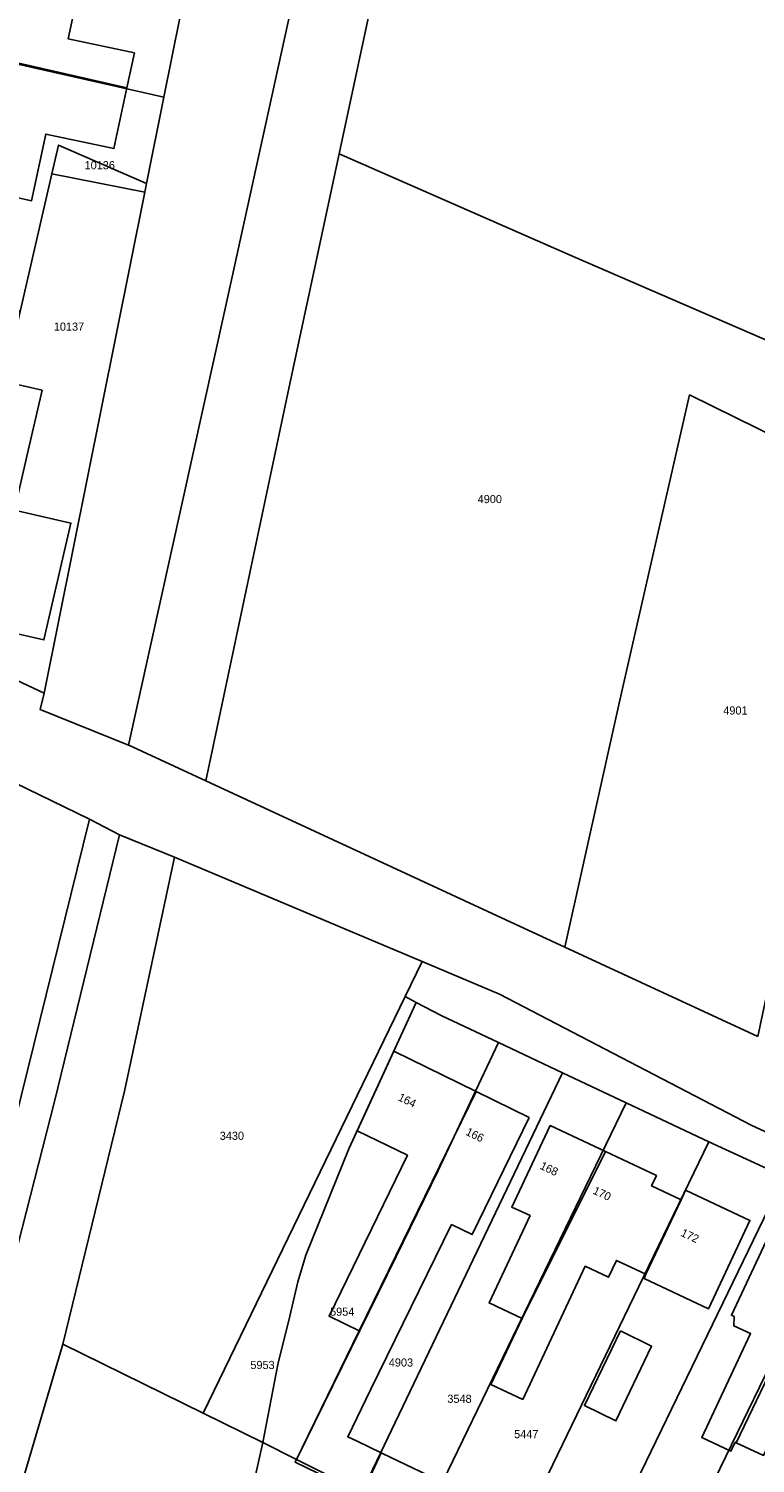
# Model space of a CAD drawing. Header units: metres. Extents: x 91564 to 92566, y 393362 to 394362.
# Tile 24 of 86: x 91687 to 91749, y 393913 to 394037. Entities that reach past the tile are written whole.
import ezdxf

# ---------------------------------------------------------------- set-up
doc = ezdxf.new("R2010")
doc.units = ezdxf.units.M
for name, color, linetype in [('ADRES', 1, 'CONTINUOUS'), ('PAND', 1, 'CONTINUOUS'), ('PERCEEL', 7, 'CONTINUOUS'), ('PERCEELNUMMER', 7, 'CONTINUOUS')]:
    doc.layers.add(name, color=color, linetype=linetype)

msp = doc.modelspace()

# ---------------------------------------------------------------- linework, layer by layer
at = {"layer": 'PAND'}
for points in [[(91684.822, 394045.163), (91683.476, 394045.472), (91683.449, 394045.346), (91681.751, 394037.43), (91682.969, 394037.16), (91682.369, 394034.364), (91694.934, 394031.503), (91695.577, 394034.505), (91689.891, 394035.725), (91691.583, 394043.617), (91684.822, 394045.163)], [(91694.934, 394031.503), (91682.369, 394034.364), (91681.77, 394031.569), (91680.552, 394031.839), (91678.725, 394023.6), (91686.748, 394021.82), (91687.975, 394027.544), (91693.814, 394026.29), (91694.934, 394031.503)], [(91686.383, 394000), (91687.657, 394005.537), (91684.397, 394006.288), (91682.95, 394000), (91679.137, 393983.428), (91684.073, 393982.292), (91684.656, 393984.826), (91687.814, 393984.099), (91690.123, 393994.137), (91685.289, 393995.25), (91686.383, 394000)], [(91724.903, 393945.312), (91717.839, 393948.766), (91714.704, 393941.935), (91719.016, 393939.83), (91712.289, 393926.027), (91714.885, 393924.757), (91724.903, 393945.312)], [(91729.475, 393943.077), (91724.903, 393945.312), (91714.885, 393924.757), (91709.426, 393913.595), (91709.372, 393913.485), (91715.098, 393910.687), (91715.297, 393911.117), (91716.754, 393914.275), (91714.688, 393915.269), (91713.887, 393915.654), (91715.882, 393919.734), (91722.8, 393933.885), (91724.559, 393933.024), (91729.475, 393943.077)], [(91736.01, 393940.15), (91731.257, 393942.382), (91727.972, 393935.388), (91729.54, 393934.651), (91726.018, 393927.153), (91728.87, 393925.813), (91736.01, 393940.15)], [(91736.01, 393940.15), (91728.87, 393925.813), (91726.176, 393920.148), (91728.911, 393918.863), (91734.283, 393930.3), (91736.284, 393929.36), (91736.959, 393930.797), (91739.491, 393929.608), (91742.498, 393936.01), (91739.966, 393937.199), (91740.387, 393938.094), (91736.01, 393940.15)], [(91742.498, 393936.01), (91739.491, 393929.608), (91739.324, 393929.254), (91744.851, 393926.658), (91748.414, 393934.243), (91742.887, 393936.839), (91742.498, 393936.01)], [(91754.923, 393931.161), (91750.24, 393933.359), (91746.828, 393926.09), (91747.072, 393925.975), (91747.021, 393925.198), (91748.47, 393924.518), (91744.282, 393915.594), (91746.787, 393914.419), (91747.15, 393915.192), (91747.242, 393915.149), (91754.923, 393931.161)], [(91754.923, 393931.161), (91747.242, 393915.149), (91749.587, 393914.048), (91752.138, 393919.483), (91754.245, 393918.495), (91759.239, 393929.135), (91754.923, 393931.161)], [(91737.306, 393924.744), (91734.203, 393918.338), (91736.903, 393917.02), (91739.968, 393923.452), (91737.306, 393924.744)], [(91722.077, 393911.715), (91716.884, 393914.212), (91716.754, 393914.275), (91715.297, 393911.117), (91720.556, 393908.582), (91722.077, 393911.715)]]:
    msp.add_lwpolyline(points, dxfattribs=at)
at = {"layer": 'PERCEEL'}
for points in [[(91755.585, 394211.348), (91746.878, 394168.815), (91742.653, 394146.447), (91737.366, 394120.146), (91736.923, 394118.067), (91735.736, 394114.208), (91735.418, 394112.13), (91735.325, 394110.027), (91732.547, 394110.393), (91728.293, 394096.337), (91725.953, 394085.966), (91721.449, 394064.649), (91717.757, 394047.415), (91714.656, 394032.811)], [(91674.57, 394047.608), (91672.078, 394036.581), (91674.893, 394035.947), (91698.117, 394030.725), (91700.205, 394041.104), (91700.955, 394044.75), (91693.935, 394046.17), (91693.245, 394042.985), (91691.708, 394043.319), (91691.762, 394043.572), (91684.69, 394045.104), (91684.734, 394045.307), (91683.367, 394045.613), (91674.57, 394047.608)], [(91710.109, 394043.345), (91703.349, 394012.417), (91695.068, 393975.066), (91695.102, 393975.05), (91701.715, 393971.987), (91708.945, 394006.233), (91713.156, 394025.833), (91714.656, 394032.811), (91717.757, 394047.415)], [(91700.205, 394041.104), (91698.117, 394030.725), (91696.62, 394023.283), (91696.472, 394022.546), (91687.82, 393979.533), (91687.497, 393978.116), (91695.068, 393975.066), (91703.349, 394012.417), (91710.109, 394043.345)], [(91677.277, 394016.366), (91678.877, 394015.6), (91682.394, 394013.916), (91685.769, 394012.301), (91688.484, 394024.118), (91689.053, 394026.593), (91696.62, 394023.283), (91698.117, 394030.725), (91674.893, 394035.947), (91674.644, 394034.528), (91676.963, 394032.632), (91680.794, 394031.782), (91677.277, 394016.366)], [(91714.656, 394032.811), (91713.156, 394025.833), (91733.426, 394016.949), (91760.535, 394005.21)], [(91696.62, 394023.283), (91689.053, 394026.593), (91688.484, 394024.118), (91696.472, 394022.546), (91696.62, 394023.283)], [(91713.156, 394025.833), (91708.945, 394006.233), (91701.715, 393971.987), (91732.529, 393957.714), (91737.238, 393978.911), (91743.226, 394005.139), (91758.9, 393997.41), (91759.358, 393999.657), (91760.535, 394005.21), (91733.426, 394016.949), (91713.156, 394025.833)], [(91696.472, 394022.546), (91688.484, 394024.118), (91685.769, 394012.301), (91682.425, 393997.744), (91679.175, 393983.601), (91687.82, 393979.533), (91696.472, 394022.546)], [(91749.084, 393950.045), (91753.43, 393970.55), (91758.9, 393997.41), (91743.226, 394005.139), (91737.238, 393978.911), (91732.529, 393957.714), (91749.084, 393950.045)], [(91749.084, 393950.045), (91732.529, 393957.714), (91701.715, 393971.987), (91695.102, 393975.05), (91695.068, 393975.066), (91687.497, 393978.116), (91687.82, 393979.533), (91679.175, 393983.601)], [(91679.484, 393919.147), (91691.736, 393968.689), (91685.318, 393971.818)], [(91685.318, 393971.818), (91691.736, 393968.689), (91694.288, 393967.341), (91699.008, 393965.429), (91720.268, 393956.473), (91726.91, 393953.674), (91748.568, 393942.401), (91779.356, 393928.194)], [(91694.288, 393967.341), (91691.736, 393968.689), (91679.484, 393919.147), (91677.44, 393911.855), (91674.33, 393900.255), (91667.229, 393877.548), (91658.935, 393857.006), (91652.089, 393840.001)], [(91655.153, 393838.676), (91659.321, 393849.435), (91664.499, 393862.276), (91669.744, 393876.044), (91671.625, 393881.759), (91677.461, 393899.831), (91683.862, 393925.507), (91688.716, 393944.446), (91694.288, 393967.341)], [(91699.008, 393965.429), (91694.288, 393967.341), (91688.716, 393944.446), (91683.862, 393925.507), (91677.461, 393899.831), (91671.625, 393881.759), (91669.744, 393876.044), (91664.499, 393862.276), (91659.321, 393849.435), (91655.153, 393838.676)], [(91661.031, 393839.049), (91667.361, 393854.825), (91674.003, 393871.952), (91674.791, 393873.985), (91675.243, 393875.516), (91689.385, 393923.402), (91689.434, 393923.603), (91694.715, 393945.345), (91699.008, 393965.429)], [(91720.268, 393956.473), (91699.008, 393965.429), (91694.715, 393945.345), (91689.434, 393923.603), (91701.469, 393917.681), (91718.812, 393953.466), (91720.268, 393956.473)], [(91732.322, 393946.913), (91737.791, 393944.331), (91744.89, 393940.98), (91751.356, 393937.996), (91756.786, 393935.419), (91762.237, 393932.833), (91770.276, 393929.019), (91771.499, 393928.438), (91778.365, 393925.18), (91783.731, 393922.634), (91785.459, 393926.381), (91779.356, 393928.194), (91748.568, 393942.401), (91726.91, 393953.674), (91720.268, 393956.473), (91718.812, 393953.466), (91719.759, 393952.95), (91721.898, 393951.828), (91726.825, 393949.507), (91732.322, 393946.913)], [(91701.469, 393917.681), (91706.611, 393915.151), (91707.904, 393921.864), (91708.921, 393926.014), (91709.614, 393928.957), (91710.296, 393931.25), (91713.993, 393940.385), (91719.759, 393952.95), (91718.812, 393953.466), (91701.469, 393917.681)], [(91726.825, 393949.507), (91721.898, 393951.828), (91719.759, 393952.95), (91713.993, 393940.385), (91710.296, 393931.25), (91709.614, 393928.957), (91708.921, 393926.014), (91707.904, 393921.864), (91706.611, 393915.151), (91709.481, 393913.712), (91718.044, 393931.142), (91721.659, 393938.534), (91724.866, 393945.329), (91726.825, 393949.507)], [(91726.825, 393949.507), (91724.866, 393945.329), (91721.659, 393938.534), (91718.044, 393931.142), (91709.481, 393913.712), (91715.094, 393910.898), (91732.322, 393946.913), (91726.825, 393949.507)], [(91732.322, 393946.913), (91715.094, 393910.898), (91720.338, 393908.269), (91728.898, 393925.954), (91729.056, 393926.289), (91737.791, 393944.331), (91732.322, 393946.913)], [(91737.791, 393944.331), (91729.056, 393926.289), (91728.898, 393925.954), (91720.338, 393908.269), (91723.919, 393906.473), (91727.397, 393904.793), (91739.287, 393929.399), (91744.89, 393940.98), (91737.791, 393944.331)], [(91727.397, 393904.793), (91733.796, 393901.702), (91751.356, 393937.996), (91744.89, 393940.98), (91739.287, 393929.399), (91727.397, 393904.793)], [(91739.091, 393899.055), (91749.727, 393920.911), (91754.752, 393931.238), (91756.786, 393935.419), (91751.356, 393937.996), (91733.796, 393901.702), (91737.081, 393900.116), (91739.091, 393899.055)], [(91760.215, 393928.67), (91762.237, 393932.833), (91756.786, 393935.419), (91754.752, 393931.238), (91749.727, 393920.911), (91739.091, 393899.055), (91744.666, 393896.444), (91754.47, 393916.797), (91760.215, 393928.67)], [(91776.865, 393823.11), (91694.989, 393861.783), (91703.231, 393900.117), (91706.611, 393915.151), (91701.469, 393917.681), (91689.434, 393923.603), (91689.385, 393923.402), (91675.243, 393875.516), (91674.791, 393873.985), (91674.003, 393871.952), (91667.361, 393854.825), (91661.031, 393839.049)], [(91739.091, 393899.055), (91737.081, 393900.116), (91733.796, 393901.702), (91727.397, 393904.793), (91723.919, 393906.473), (91720.338, 393908.269), (91715.094, 393910.898), (91709.481, 393913.712), (91706.611, 393915.151), (91703.231, 393900.117), (91694.989, 393861.783), (91776.865, 393823.11)]]:
    msp.add_lwpolyline(points, dxfattribs=at)

# ---------------------------------------------------------------- texts
at = {"layer": 'ADRES'}
for s, rotation, p in [('164', 333.902, (91718.141, 393944.583)), ('166', 333.902, (91723.95, 393941.621)), ('168', 334.796, (91730.325, 393938.694)), ('170', 334.796, (91734.866, 393936.56)), ('172', 334.796, (91742.412, 393932.935))]:
    msp.add_text(s, height=0.7, rotation=rotation, dxfattribs=at).set_placement(p)
at = {"layer": 'PERCEELNUMMER'}
for s, p in [('10136', (91691.305, 394024.515)), ('10137', (91688.661, 394010.653)), ('4900', (91725.044, 393995.845)), ('4901', (91746.125, 393977.687)), ('3430', (91702.905, 393941.155)), ('5954', (91712.376, 393926.05)), ('5953', (91705.533, 393921.472)), ('4903', (91717.415, 393921.685)), ('3548', (91722.444, 393918.57)), ('5447', (91728.173, 393915.535))]:
    msp.add_text(s, height=0.7, dxfattribs=at).set_placement(p)

doc.saveas('drawing.dxf')
